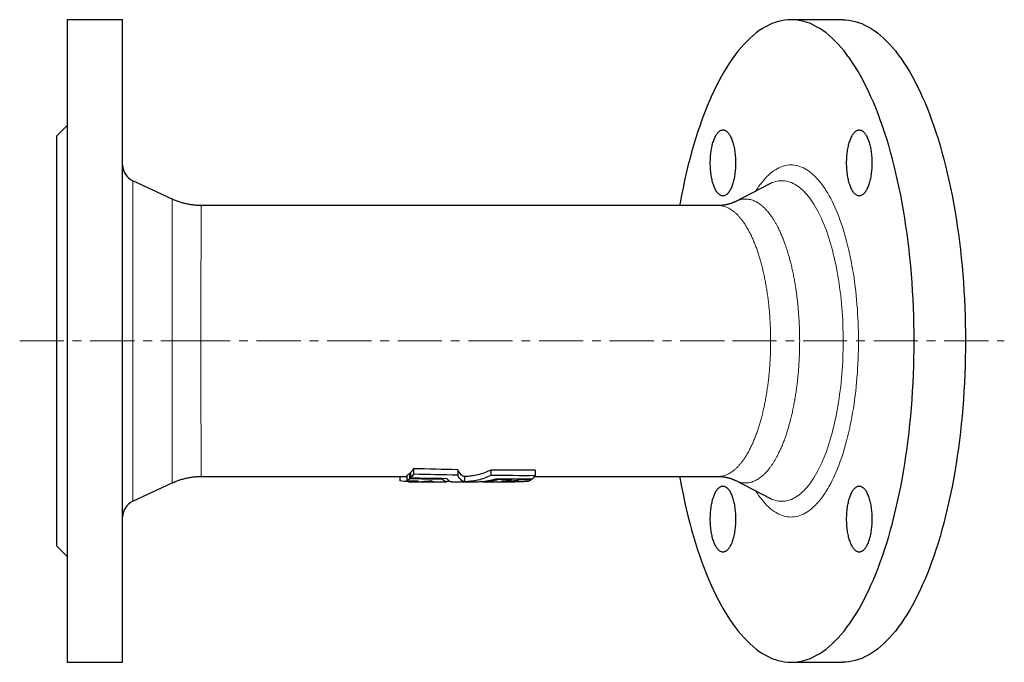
# Model space of a CAD drawing. Header units: millimetres. Extents: x 66 to 643, y 41 to 527.
# Tile 1 of 3: x 66 to 349, y 41 to 226. Entities that reach past the tile are written whole.
import ezdxf

# ---------------------------------------------------------------- set-up
doc = ezdxf.new("R2010")
doc.units = ezdxf.units.MM
doc.linetypes.add('CENTERX2', pattern=[20.32, 12.7, -2.54, 2.54, -2.54])
doc.layers.add('FORMAT', color=7, linetype='Continuous')

msp = doc.modelspace()

# ---------------------------------------------------------------- linework, layer by layer
at = {"color": 7, "linetype": 'Continuous', "lineweight": 25}
for p, q in [((95.51, 225.88), (79.51, 225.88)), ((79.51, 225.88), (79.51, 40.88)), ((95.51, 40.88), (95.51, 225.88)), ((302.68, 225.88), (287.9, 225.88)), ((79.51, 195.38), (76.51, 192.38)), ((76.51, 192.38), (76.51, 74.38)), ((109.72, 174.25), (98.4, 179.53)), ((281.82, 178.66), (271.76, 173.48)), ((266.96, 172.38), (118.18, 172.38)), ((266.96, 172.37), (266.95, 172.37)), ((179.22, 96.62), (179.22, 95.03)), ((118.18, 94.38), (177.28, 94.38)), ((175.24, 94.38), (175.24, 93.08)), ((177.28, 94.66), (177.28, 93.15)), ((178.4, 95.23), (178.08, 95.23)), ((178.08, 95.23), (178.08, 93.7)), ((178.4, 95.55), (178.4, 94.01)), ((187.56, 93.86), (187.56, 93.57)), ((191.98, 96.33), (191.98, 94.76)), ((193.94, 94.38), (193.94, 92.88)), ((201.48, 96.22), (201.48, 94.65)), ((203.61, 93.72), (203.61, 93.46)), ((207.34, 93.72), (207.34, 93.45)), ((209.76, 93.71), (209.76, 93.45)), ((213.09, 93.71), (213.09, 93.45)), ((214.06, 94.38), (266.96, 94.38)), ((214.24, 96.18), (214.24, 94.61)), ((266.95, 94.38), (266.96, 94.38)), ((98.4, 87.22), (109.72, 92.5)), ((109.72, 92.5), (109.72, 92.5)), ((177.77, 92.88), (188.76, 92.88)), ((190.19, 92.88), (193.95, 92.88)), ((193.95, 92.88), (197.8, 92.88)), ((199.27, 92.88), (206.7, 92.88)), ((211.3, 93.02), (212.3, 93.02)), ((271.76, 93.27), (281.82, 88.09)), ((76.51, 74.38), (79.51, 71.38)), ((79.51, 40.88), (95.51, 40.88)), ((287.9, 40.88), (302.68, 40.88))]:
    msp.add_line(p, q, dxfattribs=at)
at = {"color": 8, "linetype": 'Continuous', "lineweight": 18}
for p, q in [((98.4, 179.53), (98.4, 87.22)), ((118.18, 94.38), (118.18, 94.38))]:
    msp.add_line(p, q, dxfattribs=at)
at = {"color": 7, "linetype": 'Continuous', "lineweight": 25, "flags": 128}
for points in [[(255.8, 94.38), (255.95, 93.55), (256.36, 91.38), (256.79, 89.24), (257.25, 87.13), (257.72, 85.05), (258.21, 83), (258.73, 80.98), (259.26, 79.01), (259.82, 77.07), (260.39, 75.16), (260.98, 73.3), (261.6, 71.48), (262.22, 69.7), (262.87, 67.97), (263.54, 66.28), (264.22, 64.64), (264.91, 63.04), (265.63, 61.49), (266.35, 59.99), (267.1, 58.54), (267.85, 57.15), (268.62, 55.8), (269.41, 54.51), (270.2, 53.27), (271.01, 52.09), (271.83, 50.96), (272.66, 49.89), (273.5, 48.87), (274.36, 47.92), (275.22, 47.02), (276.09, 46.18), (276.96, 45.4), (277.85, 44.69), (278.74, 44.03), (279.64, 43.43), (280.54, 42.9), (281.45, 42.43), (282.36, 42.02), (283.28, 41.67), (284.2, 41.38), (285.12, 41.16), (286.05, 41), (286.98, 40.91), (287.9, 40.88), (288.83, 40.91), (289.75, 41), (290.68, 41.16), (291.6, 41.38), (292.52, 41.67), (293.44, 42.02), (294.35, 42.43), (295.26, 42.9), (296.17, 43.43), (297.06, 44.03), (297.96, 44.69), (298.84, 45.4), (299.72, 46.18), (300.59, 47.02), (301.45, 47.92), (302.3, 48.87), (303.14, 49.89), (303.97, 50.96), (304.79, 52.09), (305.6, 53.27), (306.4, 54.51), (307.18, 55.8), (307.95, 57.15), (308.71, 58.54), (309.45, 59.99), (310.18, 61.49), (310.89, 63.04), (311.59, 64.64), (312.27, 66.28), (312.93, 67.97), (313.58, 69.7), (314.21, 71.48), (314.82, 73.3), (315.41, 75.16), (315.99, 77.07), (316.54, 79.01), (317.07, 80.98), (317.59, 83), (318.08, 85.05), (318.56, 87.13), (319.01, 89.24), (319.44, 91.38), (319.85, 93.55), (320.24, 95.75), (320.61, 97.98), (320.95, 100.23), (321.27, 102.5), (321.57, 104.79), (321.84, 107.11), (322.09, 109.44), (322.32, 111.78), (322.53, 114.15), (322.71, 116.52), (322.86, 118.91), (323, 121.3), (323.11, 123.71), (323.19, 126.12), (323.25, 128.54), (323.29, 130.96), (323.3, 133.38), (323.29, 135.8), (323.25, 138.22), (323.19, 140.63), (323.11, 143.05), (323, 145.45), (322.86, 147.85), (322.71, 150.23), (322.53, 152.61), (322.32, 154.97), (322.09, 157.32), (321.84, 159.65), (321.57, 161.96), (321.27, 164.25), (320.95, 166.53), (320.61, 168.78), (320.24, 171), (319.85, 173.2), (319.44, 175.37), (319.01, 177.51), (318.56, 179.63), (318.08, 181.71), (317.59, 183.76), (317.07, 185.77), (316.54, 187.75), (315.99, 189.69), (315.41, 191.59), (314.82, 193.45), (314.21, 195.27), (313.58, 197.05), (312.93, 198.78), (312.27, 200.47), (311.59, 202.12), (310.89, 203.71), (310.18, 205.26), (309.45, 206.76), (308.71, 208.21), (307.95, 209.61), (307.18, 210.95), (306.4, 212.25), (305.6, 213.48), (304.79, 214.67), (303.97, 215.8), (303.14, 216.87), (302.3, 217.88), (301.45, 218.84), (300.59, 219.73), (299.72, 220.57), (298.84, 221.35), (297.96, 222.07), (297.06, 222.73), (296.17, 223.32), (295.26, 223.86), (294.35, 224.33), (293.44, 224.74), (292.52, 225.09), (291.6, 225.37), (290.68, 225.59), (289.75, 225.75), (288.83, 225.85), (287.9, 225.88), (286.98, 225.85), (286.05, 225.75), (285.12, 225.59), (284.2, 225.37), (283.28, 225.09), (282.36, 224.74), (281.45, 224.33), (280.54, 223.86), (279.64, 223.32), (278.74, 222.73), (277.85, 222.07), (276.96, 221.35), (276.09, 220.57), (275.22, 219.73), (274.36, 218.84), (273.5, 217.88), (272.66, 216.87), (271.83, 215.8), (271.01, 214.67), (270.2, 213.48), (269.41, 212.25), (268.62, 210.95), (267.85, 209.61), (267.1, 208.21), (266.35, 206.76), (265.63, 205.26), (264.91, 203.71), (264.22, 202.12), (263.54, 200.47), (262.87, 198.78), (262.22, 197.05), (261.6, 195.27), (260.98, 193.45), (260.39, 191.59), (259.82, 189.69), (259.26, 187.75), (258.73, 185.77), (258.21, 183.76), (257.72, 181.71), (257.25, 179.63), (256.79, 177.51), (256.36, 175.37), (255.95, 173.2), (255.8, 172.38)], [(302.68, 225.88), (303.61, 225.85), (304.54, 225.75), (305.46, 225.59), (306.38, 225.37), (307.3, 225.09), (308.22, 224.74), (309.13, 224.33), (310.04, 223.86), (310.95, 223.32), (311.85, 222.73), (312.74, 222.07), (313.62, 221.35), (314.5, 220.57), (315.37, 219.73), (316.23, 218.84), (317.08, 217.88), (317.92, 216.87), (318.75, 215.8), (319.57, 214.67), (320.38, 213.48), (321.18, 212.25), (321.96, 210.95), (322.73, 209.61), (323.49, 208.21), (324.23, 206.76), (324.96, 205.26), (325.67, 203.71), (326.37, 202.12), (327.05, 200.47), (327.71, 198.78), (328.36, 197.05), (328.99, 195.27), (329.6, 193.45), (330.19, 191.59), (330.77, 189.69), (331.32, 187.75), (331.86, 185.77), (332.37, 183.76), (332.87, 181.71), (333.34, 179.63), (333.79, 177.51), (334.22, 175.37), (334.63, 173.2), (335.02, 171), (335.39, 168.78), (335.73, 166.53), (336.05, 164.25), (336.35, 161.96), (336.62, 159.65), (336.88, 157.32), (337.1, 154.97), (337.31, 152.61), (337.49, 150.23), (337.65, 147.85), (337.78, 145.45), (337.89, 143.05), (337.97, 140.63), (338.03, 138.22), (338.07, 135.8), (338.08, 133.38), (338.07, 130.96), (338.03, 128.54), (337.97, 126.12), (337.89, 123.71), (337.78, 121.3), (337.65, 118.91), (337.49, 116.52), (337.31, 114.15), (337.1, 111.78), (336.88, 109.44), (336.62, 107.11), (336.35, 104.79), (336.05, 102.5), (335.73, 100.23), (335.39, 97.98), (335.02, 95.75), (334.63, 93.55), (334.22, 91.38), (333.79, 89.24), (333.34, 87.13), (332.87, 85.05), (332.37, 83), (331.86, 80.98), (331.32, 79.01), (330.77, 77.07), (330.19, 75.16), (329.6, 73.3), (328.99, 71.48), (328.36, 69.7), (327.71, 67.97), (327.05, 66.28), (326.37, 64.64), (325.67, 63.04), (324.96, 61.49), (324.23, 59.99), (323.49, 58.54), (322.73, 57.15), (321.96, 55.8), (321.18, 54.51), (320.38, 53.27), (319.57, 52.09), (318.75, 50.96), (317.92, 49.89), (317.08, 48.87), (316.23, 47.92), (315.37, 47.02), (314.5, 46.18), (313.62, 45.4), (312.74, 44.69), (311.85, 44.03), (310.95, 43.43), (310.04, 42.9), (309.13, 42.43), (308.22, 42.02), (307.3, 41.67), (306.38, 41.38), (305.46, 41.16), (304.54, 41), (303.61, 40.91), (302.68, 40.88), (302.68, 40.88)], [(271.92, 184.64), (271.92, 184.22), (271.9, 183.8), (271.89, 183.38), (271.86, 182.97), (271.83, 182.56), (271.79, 182.15), (271.75, 181.75), (271.69, 181.35), (271.63, 180.96), (271.57, 180.57), (271.5, 180.2), (271.42, 179.83), (271.33, 179.47), (271.24, 179.13), (271.15, 178.79), (271.05, 178.46), (270.94, 178.15), (270.83, 177.85), (270.71, 177.56), (270.59, 177.29), (270.46, 177.03), (270.33, 176.79), (270.19, 176.56), (270.05, 176.35), (269.91, 176.15), (269.77, 175.97), (269.62, 175.81), (269.47, 175.66), (269.31, 175.53), (269.16, 175.42), (269, 175.33), (268.84, 175.26), (268.68, 175.2), (268.52, 175.16), (268.36, 175.14), (268.2, 175.14), (268.04, 175.16), (267.88, 175.2), (267.72, 175.26), (267.56, 175.33), (267.41, 175.42), (267.25, 175.53), (267.1, 175.66), (266.95, 175.81), (266.8, 175.97), (266.65, 176.15), (266.51, 176.35), (266.37, 176.56), (266.24, 176.79), (266.11, 177.03), (265.98, 177.29), (265.86, 177.56), (265.74, 177.85), (265.63, 178.15), (265.52, 178.46), (265.42, 178.79), (265.32, 179.13), (265.23, 179.47), (265.15, 179.83), (265.07, 180.2), (265, 180.57), (264.93, 180.96), (264.87, 181.35), (264.82, 181.75), (264.78, 182.15), (264.74, 182.56), (264.7, 182.97), (264.68, 183.38), (264.66, 183.8), (264.65, 184.22), (264.65, 184.64), (264.65, 185.06), (264.66, 185.48), (264.68, 185.9), (264.7, 186.31), (264.74, 186.73), (264.78, 187.13), (264.82, 187.54), (264.87, 187.94), (264.93, 188.33), (265, 188.71), (265.07, 189.09), (265.15, 189.45), (265.23, 189.81), (265.32, 190.16), (265.42, 190.49), (265.52, 190.82), (265.63, 191.13), (265.74, 191.43), (265.86, 191.72), (265.98, 191.99), (266.11, 192.25), (266.24, 192.5), (266.37, 192.73), (266.51, 192.94), (266.65, 193.14), (266.8, 193.32), (266.95, 193.48), (267.1, 193.62), (267.25, 193.75), (267.41, 193.86), (267.56, 193.95), (267.72, 194.03), (267.88, 194.08), (268.04, 194.12), (268.2, 194.14), (268.36, 194.14), (268.52, 194.12), (268.68, 194.08), (268.84, 194.03), (269, 193.95), (269.16, 193.86), (269.31, 193.75), (269.47, 193.62), (269.62, 193.48), (269.77, 193.32), (269.91, 193.14), (270.05, 192.94), (270.19, 192.73), (270.33, 192.5), (270.46, 192.25), (270.59, 191.99), (270.71, 191.72), (270.83, 191.43), (270.94, 191.13), (271.05, 190.82), (271.15, 190.49), (271.24, 190.16), (271.33, 189.81), (271.42, 189.45), (271.5, 189.09), (271.57, 188.71), (271.63, 188.33), (271.69, 187.94), (271.75, 187.54), (271.79, 187.13), (271.83, 186.73), (271.86, 186.31), (271.89, 185.9), (271.9, 185.48), (271.92, 185.06), (271.92, 184.64)], [(311.16, 184.64), (311.15, 184.22), (311.14, 183.8), (311.12, 183.38), (311.1, 182.97), (311.07, 182.56), (311.03, 182.15), (310.98, 181.75), (310.93, 181.35), (310.87, 180.96), (310.81, 180.57), (310.73, 180.2), (310.66, 179.83), (310.57, 179.47), (310.48, 179.13), (310.38, 178.79), (310.28, 178.46), (310.17, 178.15), (310.06, 177.85), (309.94, 177.56), (309.82, 177.29), (309.7, 177.03), (309.56, 176.79), (309.43, 176.56), (309.29, 176.35), (309.15, 176.15), (309, 175.97), (308.86, 175.81), (308.7, 175.66), (308.55, 175.53), (308.4, 175.42), (308.24, 175.33), (308.08, 175.26), (307.92, 175.2), (307.76, 175.16), (307.6, 175.14), (307.44, 175.14), (307.28, 175.16), (307.12, 175.2), (306.96, 175.26), (306.8, 175.33), (306.64, 175.42), (306.49, 175.53), (306.34, 175.66), (306.18, 175.81), (306.04, 175.97), (305.89, 176.15), (305.75, 176.35), (305.61, 176.56), (305.48, 176.79), (305.34, 177.03), (305.22, 177.29), (305.1, 177.56), (304.98, 177.85), (304.87, 178.15), (304.76, 178.46), (304.66, 178.79), (304.56, 179.13), (304.47, 179.47), (304.39, 179.83), (304.31, 180.2), (304.23, 180.57), (304.17, 180.96), (304.11, 181.35), (304.06, 181.75), (304.01, 182.15), (303.97, 182.56), (303.94, 182.97), (303.92, 183.38), (303.9, 183.8), (303.89, 184.22), (303.88, 184.64), (303.89, 185.06), (303.9, 185.48), (303.92, 185.9), (303.94, 186.31), (303.97, 186.73), (304.01, 187.13), (304.06, 187.54), (304.11, 187.94), (304.17, 188.33), (304.23, 188.71), (304.31, 189.09), (304.39, 189.45), (304.47, 189.81), (304.56, 190.16), (304.66, 190.49), (304.76, 190.82), (304.87, 191.13), (304.98, 191.43), (305.1, 191.72), (305.22, 191.99), (305.34, 192.25), (305.48, 192.5), (305.61, 192.73), (305.75, 192.94), (305.89, 193.14), (306.04, 193.32), (306.18, 193.48), (306.34, 193.62), (306.49, 193.75), (306.64, 193.86), (306.8, 193.95), (306.96, 194.03), (307.12, 194.08), (307.28, 194.12), (307.44, 194.14), (307.6, 194.14), (307.76, 194.12), (307.92, 194.08), (308.08, 194.03), (308.24, 193.95), (308.4, 193.86), (308.55, 193.75), (308.7, 193.62), (308.86, 193.48), (309, 193.32), (309.15, 193.14), (309.29, 192.94), (309.43, 192.73), (309.56, 192.5), (309.7, 192.25), (309.82, 191.99), (309.94, 191.72), (310.06, 191.43), (310.17, 191.13), (310.28, 190.82), (310.38, 190.49), (310.48, 190.16), (310.57, 189.81), (310.66, 189.45), (310.73, 189.09), (310.81, 188.71), (310.87, 188.33), (310.93, 187.94), (310.98, 187.54), (311.03, 187.13), (311.07, 186.73), (311.1, 186.31), (311.12, 185.9), (311.14, 185.48), (311.15, 185.06), (311.16, 184.64)], [(271.92, 82.11), (271.92, 81.69), (271.9, 81.27), (271.89, 80.85), (271.86, 80.44), (271.83, 80.03), (271.79, 79.62), (271.75, 79.22), (271.69, 78.82), (271.63, 78.43), (271.57, 78.04), (271.5, 77.67), (271.42, 77.3), (271.33, 76.94), (271.24, 76.6), (271.15, 76.26), (271.05, 75.93), (270.94, 75.62), (270.83, 75.32), (270.71, 75.03), (270.59, 74.76), (270.46, 74.5), (270.33, 74.26), (270.19, 74.03), (270.05, 73.82), (269.91, 73.62), (269.77, 73.44), (269.62, 73.28), (269.47, 73.13), (269.31, 73), (269.16, 72.89), (269, 72.8), (268.84, 72.73), (268.68, 72.67), (268.52, 72.63), (268.36, 72.61), (268.2, 72.61), (268.04, 72.63), (267.88, 72.67), (267.72, 72.73), (267.56, 72.8), (267.41, 72.89), (267.25, 73), (267.1, 73.13), (266.95, 73.28), (266.8, 73.44), (266.65, 73.62), (266.51, 73.82), (266.37, 74.03), (266.24, 74.26), (266.11, 74.5), (265.98, 74.76), (265.86, 75.03), (265.74, 75.32), (265.63, 75.62), (265.52, 75.93), (265.42, 76.26), (265.32, 76.6), (265.23, 76.94), (265.15, 77.3), (265.07, 77.67), (265, 78.04), (264.93, 78.43), (264.87, 78.82), (264.82, 79.22), (264.78, 79.62), (264.74, 80.03), (264.7, 80.44), (264.68, 80.85), (264.66, 81.27), (264.65, 81.69), (264.65, 82.11), (264.65, 82.53), (264.66, 82.95), (264.68, 83.37), (264.7, 83.78), (264.74, 84.2), (264.78, 84.6), (264.82, 85.01), (264.87, 85.4), (264.93, 85.8), (265, 86.18), (265.07, 86.56), (265.15, 86.92), (265.23, 87.28), (265.32, 87.63), (265.42, 87.96), (265.52, 88.29), (265.63, 88.6), (265.74, 88.9), (265.86, 89.19), (265.98, 89.46), (266.11, 89.72), (266.24, 89.97), (266.37, 90.2), (266.51, 90.41), (266.65, 90.6), (266.8, 90.78), (266.95, 90.95), (267.1, 91.09), (267.25, 91.22), (267.41, 91.33), (267.56, 91.42), (267.72, 91.5), (267.88, 91.55), (268.04, 91.59), (268.2, 91.61), (268.36, 91.61), (268.52, 91.59), (268.68, 91.55), (268.84, 91.5), (269, 91.42), (269.16, 91.33), (269.31, 91.22), (269.47, 91.09), (269.62, 90.95), (269.77, 90.78), (269.91, 90.6), (270.05, 90.41), (270.19, 90.2), (270.33, 89.97), (270.46, 89.72), (270.59, 89.46), (270.71, 89.19), (270.83, 88.9), (270.94, 88.6), (271.05, 88.29), (271.15, 87.96), (271.24, 87.63), (271.33, 87.28), (271.42, 86.92), (271.5, 86.56), (271.57, 86.18), (271.63, 85.8), (271.69, 85.4), (271.75, 85.01), (271.79, 84.6), (271.83, 84.2), (271.86, 83.78), (271.89, 83.37), (271.9, 82.95), (271.92, 82.53), (271.92, 82.11)], [(311.16, 82.11), (311.15, 81.69), (311.14, 81.27), (311.12, 80.85), (311.1, 80.44), (311.07, 80.03), (311.03, 79.62), (310.98, 79.22), (310.93, 78.82), (310.87, 78.43), (310.81, 78.04), (310.73, 77.67), (310.66, 77.3), (310.57, 76.94), (310.48, 76.6), (310.38, 76.26), (310.28, 75.93), (310.17, 75.62), (310.06, 75.32), (309.94, 75.03), (309.82, 74.76), (309.7, 74.5), (309.56, 74.26), (309.43, 74.03), (309.29, 73.82), (309.15, 73.62), (309, 73.44), (308.86, 73.28), (308.7, 73.13), (308.55, 73), (308.4, 72.89), (308.24, 72.8), (308.08, 72.73), (307.92, 72.67), (307.76, 72.63), (307.6, 72.61), (307.44, 72.61), (307.28, 72.63), (307.12, 72.67), (306.96, 72.73), (306.8, 72.8), (306.64, 72.89), (306.49, 73), (306.34, 73.13), (306.18, 73.28), (306.04, 73.44), (305.89, 73.62), (305.75, 73.82), (305.61, 74.03), (305.48, 74.26), (305.34, 74.5), (305.22, 74.76), (305.1, 75.03), (304.98, 75.32), (304.87, 75.62), (304.76, 75.93), (304.66, 76.26), (304.56, 76.6), (304.47, 76.94), (304.39, 77.3), (304.31, 77.67), (304.23, 78.04), (304.17, 78.43), (304.11, 78.82), (304.06, 79.22), (304.01, 79.62), (303.97, 80.03), (303.94, 80.44), (303.92, 80.85), (303.9, 81.27), (303.89, 81.69), (303.88, 82.11), (303.89, 82.53), (303.9, 82.95), (303.92, 83.37), (303.94, 83.78), (303.97, 84.2), (304.01, 84.6), (304.06, 85.01), (304.11, 85.4), (304.17, 85.8), (304.23, 86.18), (304.31, 86.56), (304.39, 86.92), (304.47, 87.28), (304.56, 87.63), (304.66, 87.96), (304.76, 88.29), (304.87, 88.6), (304.98, 88.9), (305.1, 89.19), (305.22, 89.46), (305.34, 89.72), (305.48, 89.97), (305.61, 90.2), (305.75, 90.41), (305.89, 90.6), (306.04, 90.78), (306.18, 90.95), (306.34, 91.09), (306.49, 91.22), (306.64, 91.33), (306.8, 91.42), (306.96, 91.5), (307.12, 91.55), (307.28, 91.59), (307.44, 91.61), (307.6, 91.61), (307.76, 91.59), (307.92, 91.55), (308.08, 91.5), (308.24, 91.42), (308.4, 91.33), (308.55, 91.22), (308.7, 91.09), (308.86, 90.95), (309, 90.78), (309.15, 90.6), (309.29, 90.41), (309.43, 90.2), (309.56, 89.97), (309.7, 89.72), (309.82, 89.46), (309.94, 89.19), (310.06, 88.9), (310.17, 88.6), (310.28, 88.29), (310.38, 87.96), (310.48, 87.63), (310.57, 87.28), (310.66, 86.92), (310.73, 86.56), (310.81, 86.18), (310.87, 85.8), (310.93, 85.4), (310.98, 85.01), (311.03, 84.6), (311.07, 84.2), (311.1, 83.78), (311.12, 83.37), (311.14, 82.95), (311.15, 82.53), (311.16, 82.11)]]:
    msp.add_lwpolyline(points, dxfattribs=at)
at = {"color": 8, "linetype": 'Continuous', "lineweight": 18, "flags": 128}
for points in [[(277.75, 176.57), (277.77, 176.59), (278.2, 177.27), (278.65, 177.92), (279.1, 178.54), (279.55, 179.12), (280.01, 179.68), (280.48, 180.2), (280.95, 180.7), (281.43, 181.16), (281.91, 181.58), (282.39, 181.98), (282.88, 182.34), (283.37, 182.66), (283.87, 182.95), (284.37, 183.21), (284.87, 183.44), (285.37, 183.63), (285.87, 183.78), (286.38, 183.91), (286.89, 183.99), (287.39, 184.05), (287.9, 184.06), (288.41, 184.05), (288.92, 183.99), (289.42, 183.91), (289.93, 183.78), (290.43, 183.63), (290.94, 183.44), (291.44, 183.21), (291.93, 182.95), (292.43, 182.66), (292.92, 182.34), (293.41, 181.98), (293.9, 181.58), (294.38, 181.16), (294.85, 180.7), (295.32, 180.2), (295.79, 179.68), (296.25, 179.12), (296.71, 178.54), (297.16, 177.92), (297.6, 177.27), (298.04, 176.59), (298.47, 175.89), (298.89, 175.15), (299.3, 174.38), (299.71, 173.59), (300.11, 172.77), (300.5, 171.92), (300.88, 171.04), (301.25, 170.14), (301.62, 169.22), (301.97, 168.27), (302.32, 167.29), (302.65, 166.29), (302.98, 165.27), (303.29, 164.23), (303.59, 163.17), (303.89, 162.09), (304.17, 160.98), (304.44, 159.86), (304.7, 158.72), (304.95, 157.56), (305.18, 156.39), (305.41, 155.2), (305.62, 153.99), (305.82, 152.77), (306.01, 151.54), (306.19, 150.3), (306.35, 149.04), (306.5, 147.77), (306.64, 146.5), (306.76, 145.21), (306.87, 143.92), (306.97, 142.61), (307.06, 141.31), (307.13, 139.99), (307.19, 138.68), (307.24, 137.35), (307.27, 136.03), (307.29, 134.7), (307.3, 133.38)], [(302.9, 133.38), (302.89, 134.59), (302.87, 135.79), (302.84, 137), (302.8, 138.2), (302.75, 139.4), (302.68, 140.6), (302.6, 141.79), (302.51, 142.97), (302.41, 144.15), (302.3, 145.32), (302.17, 146.49), (302.03, 147.64), (301.88, 148.78), (301.72, 149.92), (301.55, 151.04), (301.37, 152.15), (301.18, 153.25), (300.97, 154.33), (300.76, 155.4), (300.53, 156.45), (300.29, 157.49), (300.05, 158.51), (299.79, 159.52), (299.52, 160.51), (299.25, 161.47), (298.96, 162.42), (298.67, 163.35), (298.36, 164.26), (298.05, 165.15), (297.72, 166.01), (297.39, 166.86), (297.05, 167.68), (296.71, 168.47), (296.35, 169.25), (295.99, 169.99), (295.62, 170.72), (295.24, 171.41), (294.85, 172.08), (294.46, 172.73), (294.07, 173.35), (293.66, 173.94), (293.25, 174.5), (292.84, 175.03), (292.42, 175.54), (291.99, 176.02), (291.56, 176.47), (291.13, 176.88), (290.69, 177.27), (290.25, 177.63), (289.81, 177.96), (289.36, 178.26), (288.91, 178.52), (288.45, 178.76), (288, 178.96), (287.54, 179.14), (287.08, 179.28), (286.62, 179.39), (286.16, 179.47), (285.7, 179.52), (285.23, 179.53), (284.77, 179.52), (284.31, 179.47), (283.85, 179.39), (283.39, 179.28), (282.93, 179.14), (282.47, 178.96), (282.02, 178.76), (281.82, 178.66)], [(307.3, 133.38), (307.29, 132.05), (307.27, 130.72), (307.24, 129.4), (307.19, 128.08), (307.13, 126.76), (307.06, 125.45), (306.97, 124.14), (306.87, 122.84), (306.76, 121.54), (306.64, 120.26), (306.5, 118.98), (306.35, 117.71), (306.19, 116.46), (306.01, 115.21), (305.82, 113.98), (305.62, 112.76), (305.41, 111.56), (305.18, 110.37), (304.95, 109.19), (304.7, 108.03), (304.44, 106.89), (304.17, 105.77), (303.89, 104.67), (303.59, 103.58), (303.29, 102.52), (302.98, 101.48), (302.65, 100.46), (302.32, 99.46), (301.97, 98.49), (301.62, 97.54), (301.25, 96.61), (300.88, 95.71), (300.5, 94.84), (300.11, 93.99), (299.71, 93.17), (299.3, 92.37), (298.89, 91.61), (298.47, 90.87), (298.04, 90.16), (297.6, 89.48), (297.16, 88.83), (296.71, 88.22), (296.25, 87.63), (295.79, 87.07), (295.32, 86.55), (294.85, 86.06), (294.38, 85.6), (293.9, 85.17), (293.41, 84.78), (292.92, 84.42), (292.43, 84.09), (291.93, 83.8), (291.44, 83.54), (290.94, 83.32), (290.43, 83.13), (289.93, 82.97), (289.42, 82.85), (288.92, 82.76), (288.41, 82.71), (287.9, 82.69), (287.39, 82.71), (286.89, 82.76), (286.38, 82.85), (285.87, 82.97), (285.37, 83.13), (284.87, 83.32), (284.37, 83.54), (283.87, 83.8), (283.37, 84.09), (282.88, 84.42), (282.39, 84.78), (281.91, 85.17), (281.43, 85.6), (280.95, 86.06), (280.48, 86.55), (280.01, 87.07), (279.55, 87.63), (279.1, 88.22), (278.65, 88.83), (278.2, 89.48), (277.77, 90.16), (277.75, 90.19)], [(281.83, 88.09), (282.02, 88), (282.47, 87.79), (282.93, 87.62), (283.39, 87.48), (283.85, 87.37), (284.31, 87.29), (284.77, 87.24), (285.23, 87.22), (285.7, 87.24), (286.16, 87.29), (286.62, 87.37), (287.08, 87.48), (287.54, 87.62), (288, 87.79), (288.45, 88), (288.91, 88.23), (289.36, 88.5), (289.81, 88.8), (290.25, 89.12), (290.69, 89.48), (291.13, 89.87), (291.56, 90.29), (291.99, 90.74), (292.42, 91.21), (292.84, 91.72), (293.25, 92.25), (293.66, 92.82), (294.07, 93.41), (294.46, 94.02), (294.85, 94.67), (295.24, 95.34), (295.62, 96.04), (295.99, 96.76), (296.35, 97.51), (296.71, 98.28), (297.05, 99.08), (297.39, 99.9), (297.72, 100.74), (298.05, 101.61), (298.36, 102.49), (298.67, 103.4), (298.96, 104.33), (299.25, 105.28), (299.52, 106.25), (299.79, 107.24), (300.05, 108.24), (300.29, 109.26), (300.53, 110.3), (300.76, 111.35), (300.97, 112.42), (301.18, 113.51), (301.37, 114.6), (301.55, 115.71), (301.72, 116.84), (301.88, 117.97), (302.03, 119.11), (302.17, 120.27), (302.3, 121.43), (302.41, 122.6), (302.51, 123.78), (302.6, 124.97), (302.68, 126.16), (302.75, 127.35), (302.8, 128.55), (302.84, 129.76), (302.87, 130.96), (302.89, 132.17), (302.9, 133.38)]]:
    msp.add_lwpolyline(points, dxfattribs=at)
at = {"color": 7, "linetype": 'Continuous', "lineweight": 25}
for centre, start, end in [((100.51, 184.06), 180, 245), ((100.51, 82.69), 115, 180)]:
    msp.add_arc(centre, 5, start, end, dxfattribs=at)
at = {"color": 8, "linetype": 'Continuous', "lineweight": 18}
for points, knots in [([(109.72, 92.5), (109.72, 92.51), (109.73, 92.52), (109.73, 92.63), (109.73, 92.81), (109.73, 93.06), (109.73, 93.37), (109.74, 93.73), (109.74, 94.13), (109.74, 94.54), (109.74, 95), (109.74, 95.51), (109.74, 96.1), (109.75, 96.78), (109.75, 97.57), (109.75, 98.42), (109.75, 99.28), (109.75, 100.13), (109.75, 100.96), (109.75, 101.83), (109.75, 102.74), (109.76, 103.75), (109.76, 104.88), (109.76, 106.12), (109.76, 107.41), (109.76, 108.66), (109.76, 109.87), (109.76, 111.03), (109.76, 112.22), (109.76, 113.43), (109.76, 114.75), (109.77, 116.18), (109.77, 117.74), (109.77, 119.32), (109.77, 120.83), (109.77, 122.27), (109.77, 123.62), (109.77, 124.99), (109.77, 126.36), (109.77, 127.84), (109.77, 129.43), (109.77, 131.12), (109.77, 132.82), (109.77, 134.42), (109.77, 135.92), (109.77, 137.31), (109.77, 138.7), (109.77, 140.08), (109.77, 141.56), (109.77, 143.12), (109.77, 144.76), (109.77, 146.38), (109.77, 147.89), (109.77, 149.28), (109.77, 150.56), (109.76, 151.81), (109.76, 153.05), (109.76, 154.35), (109.76, 155.71), (109.76, 157.11), (109.76, 158.48), (109.76, 159.72), (109.76, 160.85), (109.76, 161.87), (109.76, 162.85), (109.76, 163.8), (109.75, 164.79), (109.75, 165.79), (109.75, 166.79), (109.75, 167.74), (109.75, 168.58), (109.75, 169.32), (109.75, 169.96), (109.74, 170.57), (109.74, 171.13), (109.74, 171.65), (109.74, 172.13), (109.74, 172.56), (109.74, 172.95), (109.73, 173.29), (109.73, 173.58), (109.73, 173.82), (109.73, 174.01), (109.73, 174.15), (109.73, 174.23), (109.72, 174.26), (109.72, 174.25), (109.72, 174.25)], [0, 0, 0, 0, 0.013112, 0.026247, 0.039479, 0.052722, 0.065965, 0.079197, 0.090088, 0.100989, 0.111894, 0.122795, 0.133687, 0.146915, 0.160155, 0.173395, 0.186623, 0.197512, 0.20841, 0.219312, 0.23021, 0.241099, 0.254328, 0.267568, 0.280808, 0.294036, 0.304925, 0.315824, 0.326726, 0.337624, 0.348513, 0.361741, 0.374981, 0.388221, 0.401449, 0.412337, 0.423236, 0.434137, 0.445035, 0.455924, 0.469152, 0.482392, 0.495632, 0.50886, 0.519749, 0.530647, 0.541548, 0.552447, 0.563335, 0.576564, 0.589805, 0.603045, 0.616274, 0.627163, 0.638062, 0.648964, 0.659862, 0.670752, 0.683981, 0.697222, 0.710464, 0.723693, 0.734583, 0.745483, 0.756385, 0.767285, 0.778175, 0.791406, 0.804648, 0.81789, 0.831121, 0.842011, 0.852912, 0.863815, 0.874716, 0.885606, 0.89685, 0.908103, 0.91936, 0.930614, 0.941857, 0.953471, 0.965097, 0.976726, 0.988352, 0.999965, 1, 1, 1, 1]), ([(271.76, 173.48), (271.88, 173.54), (272.18, 173.7), (272.66, 173.88), (273.19, 174.05), (273.72, 174.17), (274.3, 174.24), (274.91, 174.26), (275.55, 174.21), (276.2, 174.09), (276.81, 173.91), (277.37, 173.68), (277.9, 173.43), (278.42, 173.12), (278.94, 172.77), (279.48, 172.35), (280.06, 171.83), (280.67, 171.22), (281.26, 170.55), (281.81, 169.85), (282.32, 169.15), (282.78, 168.45), (283.23, 167.71), (283.68, 166.93), (284.14, 166.06), (284.62, 165.07), (285.12, 163.97), (285.59, 162.82), (286.02, 161.69), (286.41, 160.58), (286.76, 159.52), (287.09, 158.43), (287.41, 157.31), (287.74, 156.08), (288.07, 154.74), (288.4, 153.27), (288.7, 151.77), (288.96, 150.33), (289.19, 148.95), (289.39, 147.65), (289.56, 146.33), (289.72, 145), (289.88, 143.55), (290.02, 141.98), (290.14, 140.29), (290.23, 138.73), (290.3, 137.3), (290.34, 135.99), (290.36, 134.69), (290.36, 133.81), (290.37, 133.38)], [0, 0, 0, 0, 0.013878, 0.033277, 0.052682, 0.072081, 0.091463, 0.115008, 0.138572, 0.162136, 0.185681, 0.205061, 0.224458, 0.243861, 0.263258, 0.282638, 0.30618, 0.329743, 0.353305, 0.376847, 0.396225, 0.41562, 0.435021, 0.454417, 0.473795, 0.497335, 0.520896, 0.544456, 0.567996, 0.587373, 0.606767, 0.626167, 0.64556, 0.664937, 0.688476, 0.712036, 0.735595, 0.759134, 0.77851, 0.797903, 0.817302, 0.836695, 0.856071, 0.879861, 0.903662, 0.927452, 0.945584, 0.963726, 0.981868, 1, 1, 1, 1]), ([(118.18, 172.38), (118.18, 172.38), (118.17, 172.39), (118.17, 172.36), (118.16, 172.29), (118.16, 172.16), (118.15, 171.99), (118.15, 171.77), (118.14, 171.5), (118.14, 171.17), (118.13, 170.79), (118.13, 170.37), (118.12, 169.87), (118.12, 169.29), (118.11, 168.63), (118.1, 167.9), (118.1, 167.11), (118.09, 166.25), (118.09, 165.32), (118.08, 164.33), (118.08, 163.3), (118.07, 162.22), (118.07, 161.11), (118.07, 159.94), (118.06, 158.72), (118.06, 157.44), (118.06, 156.11), (118.05, 154.73), (118.05, 153.33), (118.05, 151.9), (118.04, 150.46), (118.04, 148.99), (118.04, 147.47), (118.04, 145.92), (118.04, 144.33), (118.04, 142.72), (118.03, 141.11), (118.03, 139.49), (118.03, 137.89), (118.03, 136.27), (118.03, 134.64), (118.03, 132.99), (118.03, 131.32), (118.03, 129.65), (118.03, 128.01), (118.03, 126.4), (118.03, 124.81), (118.04, 123.23), (118.04, 121.66), (118.04, 120.1), (118.04, 118.54), (118.04, 117.01), (118.05, 115.53), (118.05, 114.09), (118.05, 112.69), (118.05, 111.34), (118.06, 110.01), (118.06, 108.7), (118.06, 107.43), (118.07, 106.21), (118.07, 105.05), (118.08, 103.95), (118.08, 102.91), (118.09, 101.93), (118.09, 100.98), (118.1, 100.09), (118.1, 99.25), (118.11, 98.48), (118.11, 97.77), (118.12, 97.13), (118.12, 96.56), (118.13, 96.06), (118.14, 95.61), (118.14, 95.23), (118.15, 94.92), (118.16, 94.67), (118.16, 94.5), (118.17, 94.4), (118.17, 94.38), (118.18, 94.38)], [0, 0, 0, 0, 0.000225, 0.0114656, 0.0227168, 0.0339714, 0.0452226, 0.0564632, 0.0680745, 0.0796975, 0.0913243, 0.1029472, 0.1145585, 0.1277867, 0.1410264, 0.154266, 0.1674942, 0.1811065, 0.1947313, 0.2083562, 0.2219685, 0.235196, 0.2484349, 0.2616738, 0.2749012, 0.2885128, 0.3021369, 0.315761, 0.3293726, 0.3425993, 0.3558375, 0.3690757, 0.3823024, 0.3959132, 0.4095366, 0.4231599, 0.4367708, 0.449997, 0.4632346, 0.4764723, 0.4896985, 0.5033088, 0.5169316, 0.5305544, 0.5441647, 0.5573908, 0.5706284, 0.5838659, 0.597092, 0.6107021, 0.6243248, 0.6379474, 0.6515576, 0.664784, 0.6780218, 0.6912596, 0.704486, 0.7180965, 0.7317194, 0.7453423, 0.7589528, 0.7721798, 0.7854182, 0.7986567, 0.8118837, 0.8254948, 0.8391183, 0.8527419, 0.8663529, 0.8795807, 0.89282, 0.9060592, 0.9192871, 0.9328989, 0.9465233, 0.9601476, 0.9737595, 0.9868797, 1, 1, 1, 1]), ([(282.02, 133.38), (282.01, 133.92), (282.01, 135.01), (281.97, 136.65), (281.9, 138.29), (281.81, 139.93), (281.68, 141.56), (281.54, 143.17), (281.37, 144.74), (281.17, 146.28), (280.95, 147.8), (280.71, 149.31), (280.43, 150.8), (280.13, 152.28), (279.81, 153.72), (279.47, 155.11), (279.1, 156.45), (278.72, 157.74), (278.32, 158.99), (277.9, 160.2), (277.45, 161.37), (276.98, 162.51), (276.49, 163.59), (275.99, 164.61), (275.47, 165.56), (274.95, 166.45), (274.41, 167.28), (273.85, 168.06), (273.28, 168.79), (272.69, 169.46), (272.09, 170.06), (271.48, 170.59), (270.88, 171.05), (270.27, 171.43), (269.65, 171.76), (269.03, 172.02), (268.4, 172.21), (267.75, 172.33), (267.27, 172.38), (267.01, 172.37), (266.96, 172.37)], [0, 0, 0, 0, 0.026735, 0.053482, 0.080217, 0.107389, 0.134573, 0.161745, 0.188198, 0.214673, 0.241149, 0.267602, 0.294823, 0.322069, 0.349316, 0.376537, 0.40299, 0.429467, 0.455944, 0.482398, 0.50962, 0.536866, 0.564113, 0.591335, 0.617791, 0.644269, 0.670747, 0.697202, 0.724425, 0.751674, 0.778922, 0.806145, 0.832602, 0.859082, 0.885562, 0.912018, 0.939243, 0.966493, 0.993743, 1, 1, 1, 1]), ([(266.96, 94.38), (267.01, 94.38), (267.27, 94.37), (267.75, 94.42), (268.39, 94.54), (269.02, 94.73), (269.65, 94.99), (270.26, 95.32), (270.87, 95.7), (271.48, 96.16), (272.08, 96.69), (272.68, 97.29), (273.27, 97.96), (273.85, 98.68), (274.4, 99.46), (274.94, 100.29), (275.47, 101.18), (275.98, 102.13), (276.48, 103.15), (276.97, 104.23), (277.45, 105.37), (277.89, 106.54), (278.32, 107.76), (278.72, 109), (279.1, 110.29), (279.46, 111.63), (279.81, 113.02), (280.13, 114.46), (280.43, 115.94), (280.7, 117.43), (280.95, 118.94), (281.17, 120.46), (281.36, 122), (281.54, 123.57), (281.68, 125.18), (281.81, 126.82), (281.9, 128.47), (281.97, 130.12), (282.01, 131.75), (282.01, 132.83), (282.02, 133.38)], [0, 0, 0, 0, 0.006049, 0.033298, 0.060546, 0.08777, 0.114225, 0.140704, 0.167182, 0.193637, 0.220861, 0.24811, 0.275358, 0.302582, 0.329036, 0.355514, 0.381991, 0.408445, 0.435668, 0.462915, 0.490163, 0.517385, 0.543838, 0.570314, 0.59679, 0.623242, 0.650463, 0.677709, 0.704955, 0.732177, 0.758628, 0.785102, 0.811577, 0.838028, 0.865248, 0.892492, 0.919737, 0.946957, 0.973455, 1, 1, 1, 1]), ([(290.37, 133.38), (290.36, 132.81), (290.36, 131.68), (290.32, 129.98), (290.25, 128.29), (290.15, 126.6), (290.03, 124.93), (289.89, 123.38), (289.74, 121.93), (289.59, 120.59), (289.41, 119.27), (289.22, 117.97), (288.99, 116.59), (288.73, 115.14), (288.43, 113.64), (288.11, 112.17), (287.78, 110.82), (287.45, 109.59), (287.14, 108.46), (286.8, 107.37), (286.46, 106.31), (286.07, 105.2), (285.64, 104.06), (285.17, 102.9), (284.67, 101.8), (284.2, 100.81), (283.73, 99.92), (283.29, 99.14), (282.84, 98.4), (282.38, 97.69), (281.87, 96.98), (281.32, 96.28), (280.73, 95.6), (280.13, 94.98), (279.55, 94.46), (279, 94.03), (278.48, 93.68), (277.96, 93.36), (277.44, 93.1), (276.87, 92.87), (276.27, 92.68), (275.62, 92.55), (274.97, 92.5), (274.36, 92.51), (273.79, 92.57), (273.26, 92.69), (272.73, 92.85), (272.23, 93.04), (271.91, 93.2), (271.76, 93.27)], [0, 0, 0, 0, 0.02358, 0.047201, 0.070743, 0.094305, 0.117866, 0.141408, 0.160786, 0.180181, 0.199582, 0.218977, 0.238355, 0.261892, 0.285449, 0.309006, 0.332542, 0.351916, 0.371307, 0.390704, 0.410095, 0.429469, 0.45301, 0.476572, 0.500134, 0.523675, 0.543053, 0.562448, 0.581849, 0.601244, 0.620622, 0.644165, 0.667729, 0.691292, 0.714836, 0.734215, 0.753611, 0.773014, 0.79241, 0.811789, 0.835334, 0.858898, 0.882463, 0.906007, 0.925387, 0.944785, 0.964188, 0.983585, 1, 1, 1, 1])]:
    msp.add_open_spline(points, degree=3, knots=knots, dxfattribs=at)
at = {"color": 7, "linetype": 'Continuous', "lineweight": 25}
for points, knots in [([(118.18, 172.38), (118.01, 172.38), (117.65, 172.38), (117.1, 172.4), (116.52, 172.44), (115.95, 172.5), (115.38, 172.57), (114.81, 172.66), (114.25, 172.76), (113.69, 172.88), (113.14, 173.02), (112.59, 173.17), (112.04, 173.34), (111.5, 173.52), (110.97, 173.71), (110.45, 173.93), (110.03, 174.11), (109.79, 174.22), (109.72, 174.25)], [0, 0, 0, 0, 0.057529, 0.123694, 0.189748, 0.255693, 0.321528, 0.387253, 0.452869, 0.518375, 0.58377, 0.649054, 0.714225, 0.779284, 0.844227, 0.909055, 0.973765, 1, 1, 1, 1]), ([(271.76, 173.49), (271.73, 173.47), (271.64, 173.42), (271.46, 173.34), (271.21, 173.22), (270.94, 173.11), (270.65, 173), (270.37, 172.91), (270.15, 172.84), (269.97, 172.79), (269.73, 172.72), (269.42, 172.64), (269.01, 172.56), (268.6, 172.49), (268.17, 172.44), (267.75, 172.4), (267.34, 172.38), (267.08, 172.38), (266.96, 172.38)], [0, 0, 0, 0, 0.02285, 0.086136, 0.150978, 0.217524, 0.285916, 0.356281, 0.40243, 0.434723, 0.46556, 0.543351, 0.621469, 0.699824, 0.778359, 0.857022, 0.935761, 1, 1, 1, 1]), ([(109.72, 92.5), (109.84, 92.55), (110.12, 92.69), (110.6, 92.89), (111.15, 93.11), (111.71, 93.31), (112.27, 93.49), (112.84, 93.65), (113.4, 93.8), (113.98, 93.93), (114.55, 94.05), (115.13, 94.15), (115.7, 94.23), (116.28, 94.29), (116.86, 94.34), (117.44, 94.36), (117.88, 94.38), (118.13, 94.38), (118.18, 94.37)], [0, 0, 0, 0, 0.04183, 0.109869, 0.177762, 0.245515, 0.313131, 0.380615, 0.447969, 0.515197, 0.582302, 0.649286, 0.716151, 0.782899, 0.849532, 0.916051, 0.982457, 1, 1, 1, 1]), ([(189.48, 93.13), (189.42, 93.09), (189.29, 93), (189.07, 92.91), (188.82, 92.87), (188.57, 92.88), (188.32, 92.96), (188.07, 93.1), (187.81, 93.3), (187.65, 93.48), (187.56, 93.57)], [0, 0, 0, 0, 0.083401, 0.212782, 0.342162, 0.471458, 0.603549, 0.73573, 0.86791, 1, 1, 1, 1]), ([(188.78, 93.84), (188.87, 93.72), (189.05, 93.49), (189.32, 93.23), (189.6, 93.03), (189.86, 92.92), (190.05, 92.88), (190.16, 92.88), (190.19, 92.88)], [0, 0, 0, 0, 0.194221, 0.388599, 0.582979, 0.777202, 0.936752, 1, 1, 1, 1]), ([(193.94, 94.38), (193.61, 94.38), (193.28, 94.54), (192.62, 95.19), (192.3, 95.68), (191.98, 96.33)], [0, 0, 0, 0, 0.5, 0.5, 1, 1, 1, 1]), ([(193.94, 92.88), (193.61, 92.88), (193.28, 93.04), (192.62, 93.66), (192.3, 94.13), (191.98, 94.76)], [0, 0, 0, 0, 0.5, 0.5, 1, 1, 1, 1]), ([(201.48, 96.22), (200.25, 95.6), (199.01, 95.14), (196.49, 94.53), (195.22, 94.38), (193.94, 94.38)], [0, 0, 0, 0, 0.5, 0.5, 1, 1, 1, 1]), ([(201.48, 94.65), (200.25, 94.05), (199, 93.61), (196.49, 93.03), (195.22, 92.88), (193.94, 92.88)], [0, 0, 0, 0, 0.5, 0.5, 1, 1, 1, 1]), ([(197.8, 92.88), (198.11, 92.88), (198.78, 92.89), (199.8, 92.99), (200.88, 93.16), (201.96, 93.39), (202.67, 93.61), (203.03, 93.72)], [0, 0, 0, 0, 0.175124, 0.381267, 0.587565, 0.793861, 1, 1, 1, 1]), ([(266.96, 94.37), (267.03, 94.37), (267.25, 94.38), (267.62, 94.36), (268.04, 94.33), (268.46, 94.28), (268.86, 94.22), (269.22, 94.15), (269.56, 94.07), (269.88, 93.99), (270.19, 93.9), (270.49, 93.81), (270.77, 93.71), (271.03, 93.61), (271.28, 93.5), (271.51, 93.39), (271.67, 93.32), (271.75, 93.28), (271.76, 93.27)], [0, 0, 0, 0, 0.0400952, 0.1176324, 0.1946028, 0.2705316, 0.3450492, 0.4179106, 0.4807533, 0.5440788, 0.6082303, 0.6722128, 0.736056, 0.799788, 0.8634378, 0.9270343, 0.9906058, 1, 1, 1, 1]), ([(203.61, 93.46), (203.29, 93.38), (202.66, 93.22), (201.72, 93.05), (200.76, 92.94), (199.81, 92.88), (199.07, 92.87), (198.65, 92.89), (198.56, 92.9)], [0, 0, 0, 0, 0.188018, 0.376147, 0.564277, 0.752297, 0.943933, 1, 1, 1, 1]), ([(209.76, 93.45), (209.69, 93.4), (209.6, 93.36), (209.37, 93.27), (209.23, 93.24), (208.9, 93.17), (208.71, 93.14), (208.3, 93.09), (208.07, 93.06), (207.6, 93.03), (207.34, 93.01), (206.81, 92.99), (206.53, 92.98), (205.97, 92.96), (205.69, 92.96), (205.11, 92.95), (204.83, 92.95), (204.54, 92.95)], [0, 0, 0, 0, 0.125, 0.125, 0.25, 0.25, 0.375, 0.375, 0.5, 0.5, 0.625, 0.625, 0.75, 0.75, 0.875, 0.875, 1, 1, 1, 1]), ([(206.7, 92.88), (207.16, 92.88), (207.6, 92.88), (208.25, 92.88), (208.47, 92.88), (208.9, 92.89), (209.1, 92.89), (209.5, 92.9), (209.69, 92.9), (210.06, 92.92), (210.24, 92.93), (210.75, 92.95), (211.04, 92.98), (211.3, 93.02)], [0, 0, 0, 0, 0.25, 0.25, 0.375, 0.375, 0.5, 0.5, 0.625, 0.625, 0.75, 0.75, 1, 1, 1, 1])]:
    msp.add_open_spline(points, degree=3, knots=knots, dxfattribs=at)
for points in [[(179.22, 96.62), (178.95, 96.21), (178.68, 95.85), (178.4, 95.55)], [(191.98, 96.33), (187.73, 96.4), (183.47, 96.5), (179.22, 96.62)], [(178.08, 95.23), (177.81, 94.99), (177.55, 94.8), (177.28, 94.66)], [(178.08, 93.7), (177.81, 93.47), (177.55, 93.29), (177.28, 93.15)], [(187.56, 93.57), (184.4, 93.6), (181.24, 93.65), (178.08, 93.7)], [(179.22, 95.03), (178.95, 94.64), (178.68, 94.29), (178.4, 94.01)], [(178.4, 94.01), (181.86, 93.94), (185.32, 93.88), (188.78, 93.84)], [(191.98, 94.76), (187.73, 94.83), (183.47, 94.92), (179.22, 95.03)], [(214.24, 96.18), (209.99, 96.17), (205.73, 96.18), (201.48, 96.22)], [(214.24, 94.61), (209.99, 94.6), (205.73, 94.61), (201.48, 94.65)], [(203.03, 93.72), (206.49, 93.71), (209.95, 93.7), (213.41, 93.71)], [(213.41, 93.71), (213.69, 93.95), (213.97, 94.25), (214.24, 94.61)], [(180.56, 93.12), (178.79, 92.81), (177.02, 92.8), (175.24, 93.08)], [(177.28, 93.15), (178.37, 93.14), (179.47, 93.13), (180.56, 93.12)], [(184.29, 93.16), (183.43, 93), (182.57, 92.91), (181.7, 92.88)], [(181.7, 92.88), (182.8, 92.88), (183.89, 92.88), (184.99, 92.88)], [(184.99, 92.88), (184.75, 92.9), (184.52, 92.99), (184.29, 93.16)], [(207.34, 93.45), (206.1, 93.45), (204.85, 93.45), (203.61, 93.46)], [(204.54, 92.95), (205.48, 93.03), (206.41, 93.2), (207.34, 93.45)], [(213.09, 93.45), (211.98, 93.45), (210.87, 93.45), (209.76, 93.45)], [(212.3, 93.02), (212.56, 93.11), (212.83, 93.26), (213.09, 93.45)]]:
    msp.add_open_spline(points, degree=3, dxfattribs=at)
at = {"layer": 'FORMAT', "linetype": 'CENTERX2', "lineweight": 18}
for p, q in [((65.88, 133.38), (113.76, 133.38)), ((113.76, 133.38), (271.04, 133.38)), ((271.04, 133.38), (349.27, 133.38))]:
    msp.add_line(p, q, dxfattribs=at)

doc.saveas('drawing.dxf')
